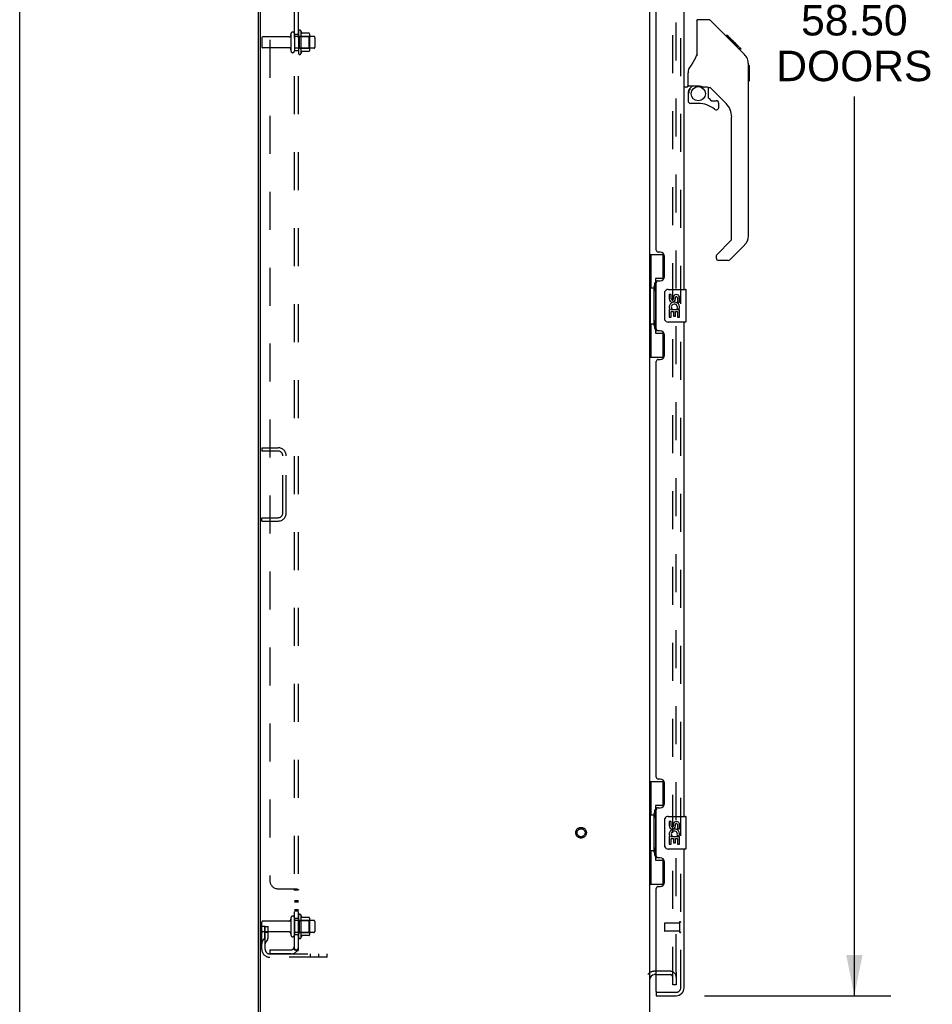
# Model space of a CAD drawing. Header units: inches. Extents: x 0 to 212, y 0 to 137.
# Tile 4 of 31: x 0 to 28, y 46 to 76. Entities that reach past the tile are written whole.
import ezdxf

# ---------------------------------------------------------------- set-up
doc = ezdxf.new("R2010")
doc.units = ezdxf.units.IN
doc.header["$LTSCALE"] = 11.654639
doc.header["$MEASUREMENT"] = 0
doc.linetypes.add('HIDDEN', pattern=[0.2, 0.1, -0.1])
doc.layers.get('0').update_dxf_attribs({"linetype": 'CONTINUOUS'})
for name, color, linetype in [('DEFAULT_2', 8, 'HIDDEN'), ('DIMENSIONS', 7, 'CONTINUOUS'), ('MAIN_OR_RIGHT_DOOR_ASSEMBLY', 7, 'CONTINUOUS'), ('SECONDARY_OR_LEFT_DOOR_ASSEMBLY', 7, 'CONTINUOUS'), ('SUBPANEL', 7, 'CONTINUOUS')]:
    doc.layers.add(name, color=color, linetype=linetype)
doc.styles.get("Standard").update_dxf_attribs({"font": 'arial.ttf'})
doc.dimstyles.new('DIMSTYLE_1', dxfattribs={"dimtxt": 0.934864, "dimasz": 1.246485, "dimexe": 0.09, "dimexo": 0.07, "dimgap": 0.0375, "dimtad": 0, "dimtih": 1, "dimtoh": 1, "dimzin": 4, "dimdsep": 46, "dimtxsty": 'Standard', "dimblk": '_FILLED', "dimblk1": '_FILLED', "dimblk2": '_FILLED', "dimcen": 0.09, "dimazin": 1, "dimtfac": 1, "dimtdec": 3, "dimtofl": 0, "dimtmove": 0, "dimatfit": 3, "dimldrblk": '_FILLED', "dimfxl": 0, "dimtolj": 1, "dimtzin": 4, "dimarcsym": 0})

# ---------------------------------------------------------------- blocks, each defined once
blk = doc.blocks.new('_FILLED')
at = {"color": 0, "linetype": 'ByBlock'}
blk.add_solid([(0, 0), (-1, 0.2), (-1, -0.2)], dxfattribs=at)
blk = doc.blocks.new('*D12')
at = {"layer": 'DIMENSIONS', "color": 2, "linetype": 'Continuous'}
for p, q in [((21.005, 104.733), (26.72, 104.733)), ((25.599, 104.733), (25.599, 77.096)), ((25.599, 46.233), (25.599, 73.824)), ((21.005, 46.233), (26.72, 46.233))]:
    blk.add_line(p, q, dxfattribs=at)
at = {"layer": 'DIMENSIONS', "color": 2, "linetype": 'Continuous', "xscale": 1.2464854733, "yscale": 1.2464854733, "zscale": 1.2464854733}
for p, rotation in [((25.599, 104.733), 90), ((25.599, 46.233), 270)]:
    blk.add_blockref('_FILLED', p, dxfattribs=dict(at, rotation=rotation))
at = {"layer": 'DIMENSIONS', "color": 2, "linetype": 'Continuous', "insert": (25.599, 76.629), "char_height": 0.9349, "width": 4.78206, "attachment_point": 2, "line_spacing_factor": 0.9}
blk.add_mtext('58.50\\PDOORS', dxfattribs=at)

msp = doc.modelspace()

# ---------------------------------------------------------------- linework, layer by layer
at = {"color": 7, "linetype": 'Continuous'}
for p, q in [((0, 0), (0, 137.113)), ((19.525, 46.879), (19.464, 46.879))]:
    msp.add_line(p, q, dxfattribs=at)
at = {"color": 3, "linetype": 'Continuous'}
for p, q in [((7.321, 45.587), (7.321, 105.379)), ((7.373, 105.316), (7.373, 45.649)), ((19.321, 105.379), (19.321, 45.587))]:
    msp.add_line(p, q, dxfattribs=at)
at = {"color": 7, "linetype": 'Continuous'}
msp.add_arc((19.464, 46.736), 0.142, 90, 180, dxfattribs=at)
at = {"layer": 'DEFAULT_2', "color": 8, "linetype": 'HIDDEN'}
for p, q in [((20.03, 46.566), (20.03, 104.399)), ((20.134, 46.957), (20.134, 104.079)), ((8.62, 75.839), (8.62, 75.127)), ((7.425, 75.619), (7.425, 75.347)), ((8.257, 75.649), (7.455, 75.649)), ((8.319, 75.747), (8.319, 75.218)), ((8.425, 75.747), (8.425, 75.218)), ((9.02, 75.666), (8.425, 75.666)), ((8.55, 75.817), (8.55, 75.149)), ((8.57, 75.666), (8.55, 75.686)), ((8.57, 75.666), (8.57, 75.299)), ((8.57, 75.666), (8.866, 75.666)), ((8.876, 75.76), (8.648, 75.76)), ((8.866, 75.666), (8.886, 75.686)), ((8.866, 75.666), (8.866, 75.299)), ((8.886, 75.739), (8.886, 75.227)), ((9.05, 75.636), (9.05, 75.33)), ((8.257, 75.317), (7.455, 75.317)), ((9.02, 75.3), (8.425, 75.3)), ((8.57, 75.299), (8.55, 75.279)), ((8.57, 75.299), (8.866, 75.299)), ((8.866, 75.299), (8.886, 75.279)), ((8.876, 75.205), (8.648, 75.205)), ((7.425, 63.045), (7.425, 62.941)), ((7.425, 63.045), (7.929, 63.045)), ((7.929, 62.941), (7.425, 62.941)), ((8.071, 61.042), (8.071, 62.799)), ((8.175, 61.042), (8.175, 62.799)), ((7.425, 60.795), (7.425, 60.899)), ((7.425, 60.899), (7.929, 60.899)), ((7.425, 60.795), (7.929, 60.795)), ((8.55, 48.692), (8.55, 48.024)), ((8.62, 48.714), (8.62, 48.002)), ((7.425, 47.657), (7.425, 48.494)), ((7.529, 48.358), (7.425, 48.358)), ((8.257, 48.524), (7.455, 48.524)), ((7.515, 48.017), (7.515, 48.358)), ((7.529, 48.358), (7.619, 48.358)), ((7.529, 47.657), (7.529, 48.358)), ((7.619, 48.017), (7.619, 48.358)), ((8.319, 48.622), (8.319, 48.093)), ((8.425, 48.622), (8.425, 48.093)), ((9.02, 48.541), (8.425, 48.541)), ((8.57, 48.541), (8.55, 48.561)), ((8.57, 48.541), (8.866, 48.541)), ((8.57, 48.541), (8.57, 48.174)), ((8.876, 48.635), (8.648, 48.635)), ((8.866, 48.541), (8.886, 48.561)), ((8.866, 48.541), (8.866, 48.174)), ((8.886, 48.614), (8.886, 48.102)), ((9.05, 48.511), (9.05, 48.205)), ((8.257, 48.192), (7.455, 48.192)), ((7.515, 48.183), (7.619, 48.183)), ((9.02, 48.175), (8.425, 48.175)), ((8.57, 48.174), (8.55, 48.154)), ((8.57, 48.174), (8.866, 48.174)), ((8.876, 48.08), (8.648, 48.08)), ((8.866, 48.174), (8.886, 48.154)), ((7.514, 48.012), (7.465, 47.944)), ((7.598, 47.951), (7.549, 47.883)), ((7.672, 47.514), (9.425, 47.514)), ((8.922, 47.41), (8.922, 47.514)), ((9.178, 47.41), (9.178, 47.514)), ((9.425, 47.41), (9.425, 47.514)), ((9.425, 47.41), (7.672, 47.41)), ((19.948, 46.983), (19.464, 46.983)), ((19.525, 46.879), (19.948, 46.879)), ((20.134, 46.957), (20.134, 46.566)), ((20.134, 46.566), (20.03, 46.566))]:
    msp.add_line(p, q, dxfattribs=at)
for radius in [0.164, 0.124]:
    msp.add_circle((17.217, 51.233), radius, dxfattribs=at)
for centre, radius, start, end in [((8.589, 75.817), 0.0384, 34.4497, 180), ((8.02, 75.483), 0.698, 23.9679, 30.6631), ((7.455, 75.619), 0.03, 90, 180), ((8.257, 75.711), 0.0625, 270, 360), ((8.372, 75.747), 0.053, 0, 180), ((8.667, 75.77), 0.01, 203.9679, 270), ((8.876, 75.75), 0.01, 5.1938, 90), ((8.745, 75.739), 0.141, 0, 5.2081), ((9.02, 75.636), 0.03, 0, 90), ((7.455, 75.347), 0.03, 180, 270), ((8.257, 75.254), 0.0625, 0, 90), ((8.745, 75.227), 0.141, 354.7919, 360), ((9.02, 75.33), 0.03, 270, 360), ((8.372, 75.218), 0.053, 180, 360), ((8.589, 75.149), 0.0384, 180, 325.5503), ((8.02, 75.483), 0.698, 329.3369, 336.0321), ((8.667, 75.195), 0.01, 90, 156.0321), ((8.876, 75.215), 0.01, 270, 354.8062), ((7.929, 62.799), 0.246, 0, 90), ((7.929, 62.799), 0.142, 0, 90), ((7.929, 61.042), 0.246, 270, 360), ((7.929, 61.042), 0.142, 270, 360), ((8.372, 48.622), 0.053, 0, 180), ((8.589, 48.692), 0.0384, 34.4497, 180), ((8.02, 48.358), 0.698, 23.9679, 30.6631), ((8.667, 48.645), 0.01, 203.9679, 270), ((7.455, 48.494), 0.03, 90, 180), ((8.257, 48.586), 0.0625, 270, 360), ((8.876, 48.625), 0.01, 5.1938, 90), ((8.745, 48.614), 0.141, 0, 5.2081), ((9.02, 48.511), 0.03, 0, 90), ((7.455, 48.222), 0.03, 180, 270), ((8.257, 48.129), 0.0625, 0, 90), ((8.372, 48.093), 0.053, 180, 360), ((8.02, 48.358), 0.698, 329.3369, 336.0321), ((8.667, 48.07), 0.01, 90, 156.0321), ((8.876, 48.09), 0.01, 270, 354.8062), ((8.745, 48.102), 0.141, 354.7919, 360), ((9.02, 48.205), 0.03, 270, 360), ((7.633, 47.822), 0.208, 144.2461, 180), ((7.505, 48.017), 0.01, 324.2461, 360), ((7.633, 47.822), 0.104, 144.2461, 180), ((7.505, 48.017), 0.114, 324.2461, 360), ((8.589, 48.024), 0.0384, 180, 325.5503), ((7.672, 47.657), 0.246, 180, 270), ((7.672, 47.657), 0.142, 180, 270), ((19.464, 46.736), 0.246, 90, 142.7586), ((19.948, 46.797), 0.186, 0, 90), ((19.948, 46.797), 0.0823, 0, 90)]:
    msp.add_arc(centre, radius, start, end, dxfattribs=at)
at = {"layer": 'MAIN_OR_RIGHT_DOOR_ASSEMBLY', "color": 8, "linetype": 'HIDDEN'}
for p, q in [((20.275, 46.479), (20.275, 104.486)), ((19.545, 46.337), (20.133, 46.337))]:
    msp.add_line(p, q, dxfattribs=at)
at = {"layer": 'MAIN_OR_RIGHT_DOOR_ASSEMBLY', "color": 7, "linetype": 'Continuous'}
for centre, radius, start, end in [((20.694, 73.927), 0.197, 135, 180), ((20.576, 73.69), 0.0787, 180, 270), ((21.364, 73.492), 0.0787, 230.4788, 360), ((21.364, 73.611), 0.0787, 0, 90), ((21.954, 69.544), 0.394, 315, 360)]:
    msp.add_arc(centre, radius, start, end, dxfattribs=at)
at = {"layer": 'MAIN_OR_RIGHT_DOOR_ASSEMBLY', "color": 8, "linetype": 'HIDDEN'}
msp.add_arc((20.133, 46.479), 0.142, 270, 360, dxfattribs=at)
at = {"layer": 'SECONDARY_OR_LEFT_DOOR_ASSEMBLY', "color": 8, "linetype": 'HIDDEN'}
for p, q in [((20.275, 46.479), (20.275, 104.486)), ((19.775, 48.451), (19.775, 48.223)), ((20.232, 48.461), (19.785, 48.461)), ((20.232, 48.479), (20.232, 48.195)), ((20.232, 48.213), (19.785, 48.213))]:
    msp.add_line(p, q, dxfattribs=at)
at = {"layer": 'SECONDARY_OR_LEFT_DOOR_ASSEMBLY', "color": 3, "linetype": 'Continuous'}
for p, q in [((20.379, 67.9), (20.379, 83.066)), ((19.525, 69.107), (19.525, 81.859)), ((19.645, 69.047), (19.585, 69.047)), ((19.775, 68.297), (19.775, 68.917)), ((19.525, 66.692), (19.525, 68.107)), ((19.585, 68.167), (19.645, 68.167)), ((20.379, 51.733), (20.379, 66.9)), ((19.645, 66.632), (19.585, 66.632)), ((19.775, 65.882), (19.775, 66.502)), ((19.525, 52.94), (19.525, 65.692)), ((19.585, 65.752), (19.645, 65.752)), ((19.645, 52.88), (19.585, 52.88)), ((19.775, 52.13), (19.775, 52.75)), ((19.585, 52), (19.645, 52)), ((19.525, 50.525), (19.525, 51.94)), ((19.645, 50.465), (19.585, 50.465)), ((20.379, 46.479), (20.379, 50.733)), ((19.775, 49.715), (19.775, 50.335)), ((19.585, 49.585), (19.645, 49.585)), ((19.525, 46.357), (19.525, 49.525)), ((19.525, 46.233), (20.133, 46.233)), ((19.545, 46.337), (20.133, 46.337))]:
    msp.add_line(p, q, dxfattribs=at)
at = {"layer": 'SECONDARY_OR_LEFT_DOOR_ASSEMBLY', "color": 7, "linetype": 'Continuous'}
for p, q in [((20.773, 75.068), (20.773, 76.172)), ((21.134, 76.172), (20.773, 76.172)), ((21.955, 75.384), (21.19, 76.149)), ((21.711, 75.694), (21.644, 75.694)), ((21.718, 75.687), (21.652, 75.687)), ((21.728, 75.677), (21.661, 75.677)), ((21.735, 75.671), (21.668, 75.671)), ((21.743, 75.663), (21.676, 75.663)), ((21.762, 75.643), (21.696, 75.643)), ((21.711, 75.694), (22.038, 75.368)), ((21.785, 75.621), (21.718, 75.621)), ((21.808, 75.597), (21.741, 75.597)), ((21.832, 75.574), (21.765, 75.574)), ((21.856, 75.55), (21.789, 75.55)), ((21.879, 75.526), (21.813, 75.526)), ((21.902, 75.504), (21.835, 75.504)), ((21.922, 75.484), (21.855, 75.484)), ((21.939, 75.466), (21.872, 75.466)), ((21.952, 75.453), (21.885, 75.453)), ((21.956, 75.449), (21.89, 75.449)), ((21.959, 75.447), (21.892, 75.447)), ((21.958, 75.447), (21.892, 75.447)), ((21.96, 75.446), (21.893, 75.446)), ((21.942, 75.397), (21.894, 75.445)), ((21.962, 75.444), (21.895, 75.444)), ((21.967, 75.439), (21.9, 75.439)), ((21.973, 75.433), (21.906, 75.433)), ((21.986, 75.419), (21.919, 75.419)), ((22.001, 75.404), (21.934, 75.404)), ((22.009, 75.397), (21.942, 75.397)), ((21.954, 75.384), (21.942, 75.397)), ((22.016, 75.39), (21.949, 75.39)), ((21.955, 75.384), (22.233, 75.105)), ((22.028, 75.378), (21.961, 75.378)), ((22.033, 75.373), (21.966, 75.373)), ((22.036, 75.369), (21.97, 75.369)), ((22.038, 75.368), (21.972, 75.368)), ((22.038, 75.368), (21.972, 75.368)), ((22.038, 75.367), (21.972, 75.367)), ((22.127, 75.279), (22.038, 75.367)), ((22.056, 75.283), (22.123, 75.283)), ((22.124, 75.281), (22.057, 75.281)), ((22.127, 75.279), (22.06, 75.279)), ((22.348, 74.828), (22.347, 74.857)), ((22.348, 69.544), (22.348, 74.828)), ((22.368, 74.777), (22.348, 74.796)), ((22.368, 74.777), (22.368, 74.3)), ((20.497, 74.144), (20.497, 74.551)), ((20.458, 74.105), (20.379, 74.105)), ((20.517, 74.146), (20.812, 74.146)), ((20.555, 74.067), (20.635, 74.146)), ((20.561, 74.061), (20.558, 74.064)), ((20.565, 74.057), (20.561, 74.061)), ((20.569, 74.053), (20.565, 74.057)), ((20.812, 74.146), (20.819, 74.146)), ((21.085, 74.105), (20.998, 74.105)), ((21.127, 73.773), (21.127, 74.1)), ((21.663, 73.609), (21.162, 74.11)), ((22.368, 74.3), (22.348, 74.281)), ((20.497, 73.927), (20.497, 73.69)), ((21.131, 73.765), (21.203, 73.693)), ((20.812, 73.611), (20.576, 73.611)), ((21.211, 73.69), (21.364, 73.69)), ((21.442, 73.492), (21.442, 73.611)), ((21.836, 69.458), (21.836, 73.191)), ((21.377, 68.967), (21.813, 69.403)), ((22.233, 69.265), (21.78, 68.813)), ((19.321, 68.975), (19.762, 68.975)), ((19.36, 68.975), (19.36, 67.95)), ((19.725, 68.975), (19.725, 68.195)), ((21.364, 68.934), (21.364, 68.869)), ((21.725, 68.79), (21.442, 68.79)), ((19.461, 67.98), (19.461, 68)), ((19.725, 68.24), (19.498, 68.24)), ((19.498, 68.24), (19.498, 66.56)), ((19.339, 67.95), (19.461, 67.95)), ((19.339, 67.95), (19.339, 66.85)), ((19.461, 66.85), (19.461, 67.95)), ((19.784, 67), (19.784, 67.8)), ((19.884, 67.9), (20.424, 67.9)), ((19.985, 67.745), (19.922, 67.745)), ((19.922, 67.745), (19.922, 67.609)), ((19.985, 67.609), (19.985, 67.745)), ((20.05, 67.672), (20.05, 67.603)), ((20.439, 66.915), (20.439, 67.885)), ((20.111, 67.609), (20.111, 67.651)), ((20.174, 67.651), (20.174, 67.515)), ((20.174, 67.515), (20.236, 67.515)), ((20.236, 67.515), (20.236, 67.651)), ((19.94, 67.284), (19.922, 67.284)), ((19.922, 67.284), (19.922, 67.054)), ((19.975, 67.284), (20.002, 67.303)), ((19.975, 67.284), (20.236, 67.284)), ((19.985, 67.221), (20.05, 67.221)), ((19.985, 67.054), (19.985, 67.221)), ((20.05, 67.221), (20.05, 67.085)), ((20.05, 67.085), (20.111, 67.085)), ((20.111, 67.221), (20.174, 67.221)), ((20.111, 67.085), (20.111, 67.221)), ((20.166, 67.32), (20.223, 67.295)), ((20.174, 67.221), (20.174, 67.054)), ((20.236, 67.054), (20.236, 67.284)), ((19.339, 66.85), (19.461, 66.85)), ((19.36, 66.85), (19.36, 65.825)), ((19.461, 66.799), (19.461, 66.819)), ((20.424, 66.9), (19.884, 66.9)), ((19.922, 67.054), (19.985, 67.054)), ((20.174, 67.054), (20.236, 67.054)), ((19.498, 66.56), (19.725, 66.56)), ((19.725, 66.605), (19.725, 65.825)), ((19.321, 65.825), (19.762, 65.825)), ((19.321, 52.808), (19.762, 52.808)), ((19.36, 52.808), (19.36, 51.783)), ((19.725, 52.808), (19.725, 52.028)), ((19.725, 52.073), (19.498, 52.073)), ((19.498, 52.073), (19.498, 50.393)), ((19.339, 51.783), (19.461, 51.783)), ((19.339, 51.783), (19.339, 50.683)), ((19.461, 51.813), (19.461, 51.834)), ((19.461, 50.683), (19.461, 51.783)), ((19.884, 51.733), (20.424, 51.733)), ((20.439, 50.748), (20.439, 51.718)), ((19.784, 50.833), (19.784, 51.633)), ((19.985, 51.579), (19.922, 51.579)), ((19.922, 51.579), (19.922, 51.442)), ((19.985, 51.442), (19.985, 51.579)), ((20.05, 51.505), (20.05, 51.436)), ((20.111, 51.442), (20.111, 51.484)), ((20.174, 51.484), (20.174, 51.348)), ((20.236, 51.348), (20.236, 51.484)), ((19.94, 51.118), (19.922, 51.118)), ((19.922, 51.118), (19.922, 50.887)), ((19.975, 51.118), (20.002, 51.137)), ((19.975, 51.118), (20.236, 51.118)), ((19.985, 51.055), (20.05, 51.055)), ((19.985, 50.887), (19.985, 51.055)), ((20.05, 51.055), (20.05, 50.919)), ((20.111, 51.055), (20.174, 51.055)), ((20.111, 50.919), (20.111, 51.055)), ((20.166, 51.154), (20.223, 51.129)), ((20.174, 51.348), (20.236, 51.348)), ((20.174, 51.055), (20.174, 50.887)), ((20.236, 50.887), (20.236, 51.118)), ((19.922, 50.887), (19.985, 50.887)), ((20.05, 50.919), (20.111, 50.919)), ((20.174, 50.887), (20.236, 50.887)), ((19.339, 50.683), (19.461, 50.683)), ((19.36, 50.683), (19.36, 49.658)), ((19.461, 50.632), (19.461, 50.653)), ((20.424, 50.733), (19.884, 50.733)), ((19.498, 50.393), (19.725, 50.393)), ((19.725, 50.438), (19.725, 49.658)), ((19.321, 49.658), (19.762, 49.658)), ((19.525, 46.337), (19.545, 46.337)), ((19.525, 46.337), (19.525, 46.233))]:
    msp.add_line(p, q, dxfattribs=at)
for points in [[(21.19, 76.149), (21.182, 76.156), (21.174, 76.161), (21.164, 76.166), (21.155, 76.169), (21.144, 76.171), (21.134, 76.172)], [(21.894, 75.445), (21.872, 75.467), (21.85, 75.489), (21.828, 75.511)], [(20.773, 75.13), (20.752, 75.073), (20.722, 75.004), (20.685, 74.933), (20.643, 74.86), (20.595, 74.787), (20.551, 74.722)], [(22.348, 74.828), (22.347, 74.856), (22.342, 74.898), (22.332, 74.939), (22.318, 74.978), (22.3, 75.015), (22.278, 75.051), (22.253, 75.084), (22.233, 75.105)], [(20.551, 74.722), (20.54, 74.706), (20.525, 74.677), (20.512, 74.645), (20.503, 74.611), (20.499, 74.576), (20.497, 74.551)], [(20.569, 74.053), (20.56, 74.042), (20.551, 74.032), (20.544, 74.02), (20.537, 74.008), (20.531, 73.995), (20.526, 73.982), (20.522, 73.969), (20.52, 73.955), (20.518, 73.941), (20.518, 73.927)], [(20.558, 74.064), (20.557, 74.065), (20.556, 74.066), (20.555, 74.066), (20.555, 74.067)], [(20.819, 74.146), (20.839, 74.145), (20.86, 74.143), (20.881, 74.139), (20.901, 74.134), (20.919, 74.129), (20.935, 74.123), (20.949, 74.118), (20.961, 74.114), (20.971, 74.111), (20.98, 74.108), (20.988, 74.106), (20.996, 74.105), (20.997, 74.105)], [(19.498, 68.216), (19.499, 68.213), (19.499, 68.209), (19.5, 68.205), (19.501, 68.201), (19.503, 68.196), (19.505, 68.191), (19.507, 68.185), (19.51, 68.179), (19.514, 68.173), (19.518, 68.166), (19.522, 68.158), (19.527, 68.151), (19.532, 68.142), (19.534, 68.139)], [(19.784, 67.8), (19.785, 67.806), (19.785, 67.812), (19.786, 67.818), (19.787, 67.824), (19.789, 67.83), (19.791, 67.836)], [(19.791, 66.963), (19.789, 66.969), (19.787, 66.975), (19.786, 66.981), (19.785, 66.987), (19.785, 66.993), (19.784, 67)], [(19.534, 66.661), (19.532, 66.657), (19.527, 66.649), (19.522, 66.641), (19.518, 66.633), (19.514, 66.627), (19.51, 66.62), (19.507, 66.614), (19.505, 66.609), (19.503, 66.603), (19.501, 66.599), (19.5, 66.594), (19.499, 66.59), (19.499, 66.587), (19.498, 66.583)], [(19.498, 52.049), (19.499, 52.046), (19.499, 52.042), (19.5, 52.038), (19.501, 52.034), (19.503, 52.029), (19.505, 52.024), (19.507, 52.018), (19.51, 52.012), (19.514, 52.006), (19.518, 51.999), (19.522, 51.992), (19.527, 51.984), (19.532, 51.976), (19.534, 51.972)], [(19.784, 51.633), (19.785, 51.639), (19.785, 51.645), (19.786, 51.652), (19.787, 51.658), (19.789, 51.663), (19.791, 51.669)], [(19.791, 50.797), (19.789, 50.802), (19.787, 50.808), (19.786, 50.814), (19.785, 50.82), (19.785, 50.827), (19.784, 50.833)], [(19.534, 50.494), (19.532, 50.49), (19.527, 50.482), (19.522, 50.474), (19.518, 50.467), (19.514, 50.46), (19.51, 50.453), (19.507, 50.447), (19.505, 50.442), (19.503, 50.437), (19.501, 50.432), (19.5, 50.428), (19.499, 50.424), (19.499, 50.42), (19.498, 50.417)]]:
    msp.add_lwpolyline(points, dxfattribs=at)
msp.add_circle((20.812, 73.906), 0.217, dxfattribs=at)
for centre, radius, start, end in [((20.753, 76.164), 0.0197, 7.5, 45), ((20.458, 74.144), 0.0394, 270, 360), ((20.517, 74.166), 0.0197, 180, 270), ((20.694, 73.927), 0.197, 135, 180), ((21.085, 73.908), 0.197, 45, 90), ((21.139, 73.773), 0.0118, 180, 225), ((20.576, 73.69), 0.0787, 180, 270), ((20.812, 72.824), 0.787, 50.4788, 90), ((21.211, 73.702), 0.0118, 225, 270), ((21.364, 73.492), 0.0787, 230.4788, 360), ((21.364, 73.611), 0.0787, 0, 90), ((21.246, 73.191), 0.591, 0, 45), ((21.954, 69.544), 0.394, 315, 360), ((21.757, 69.458), 0.0787, 315, 360), ((21.411, 68.934), 0.0472, 135, 180), ((21.442, 68.869), 0.0787, 180, 270), ((21.725, 68.869), 0.0787, 270, 315), ((19.884, 67.8), 0.1, 90, 158.7946), ((20.142, 67.651), 0.0943, 68.6999, 167.4338), ((20.142, 67.651), 0.0314, 0, 180.0485), ((20.142, 67.651), 0.0943, 0, 68.6704), ((20.424, 67.885), 0.015, 0, 90), ((20.016, 67.609), 0.0943, 180, 360), ((20.076, 67.357), 0.154, 161.4199, 206.1963), ((20.079, 67.358), 0.157, 336.5966, 161.8791), ((20.016, 67.609), 0.0314, 180, 261.2295), ((20.079, 67.358), 0.0943, 336.5966, 215.1122), ((20.016, 67.614), 0.0362, 263.4285, 341.7628), ((20.079, 67.358), 0.157, 205.737, 207.8532), ((19.884, 67), 0.1, 201.205, 270), ((20.424, 66.915), 0.015, 270, 360), ((19.884, 51.633), 0.1, 90, 158.7946), ((20.424, 51.718), 0.015, 0, 90), ((20.016, 51.442), 0.0943, 180, 360), ((20.016, 51.442), 0.0314, 180, 261.2295), ((20.016, 51.447), 0.0362, 263.4285, 341.7628), ((20.142, 51.484), 0.0943, 68.6999, 167.4338), ((20.142, 51.484), 0.0314, 0, 180.0485), ((20.142, 51.484), 0.0943, 0, 68.6704), ((20.076, 51.191), 0.154, 161.4199, 206.1963), ((20.079, 51.191), 0.157, 336.5966, 161.8791), ((20.079, 51.191), 0.157, 205.737, 207.8532), ((20.079, 51.191), 0.0943, 336.5966, 215.1122), ((19.884, 50.833), 0.1, 201.205, 270), ((20.424, 50.748), 0.015, 270, 360)]:
    msp.add_arc(centre, radius, start, end, dxfattribs=at)
at = {"layer": 'SECONDARY_OR_LEFT_DOOR_ASSEMBLY', "color": 3, "linetype": 'Continuous'}
for centre, radius, start, end in [((19.585, 69.107), 0.06, 180, 270), ((19.645, 68.917), 0.13, 0, 90), ((19.645, 68.297), 0.13, 270, 360), ((19.585, 68.107), 0.06, 90, 180), ((19.585, 66.692), 0.06, 180, 270), ((19.645, 66.502), 0.13, 0, 90), ((19.645, 65.882), 0.13, 270, 360), ((19.585, 65.692), 0.06, 90, 180), ((19.585, 52.94), 0.06, 180, 270), ((19.645, 52.75), 0.13, 0, 90), ((19.585, 51.94), 0.06, 90, 180), ((19.645, 52.13), 0.13, 270, 360), ((19.585, 50.525), 0.06, 180, 270), ((19.645, 50.335), 0.13, 0, 90), ((19.585, 49.525), 0.06, 90, 180), ((19.645, 49.715), 0.13, 270, 360), ((19.545, 46.357), 0.02, 180, 270), ((20.133, 46.479), 0.246, 270, 360)]:
    msp.add_arc(centre, radius, start, end, dxfattribs=at)
at = {"layer": 'SECONDARY_OR_LEFT_DOOR_ASSEMBLY', "color": 8, "linetype": 'HIDDEN'}
for centre, radius, start, end in [((19.785, 48.451), 0.01, 90, 180), ((20.254, 48.479), 0.0215, 0, 180), ((19.785, 48.223), 0.01, 180, 270), ((20.254, 48.195), 0.0215, 180, 360), ((20.133, 46.479), 0.142, 270, 360)]:
    msp.add_arc(centre, radius, start, end, dxfattribs=at)
at = {"layer": 'SECONDARY_OR_LEFT_DOOR_ASSEMBLY', "color": 7, "linetype": 'Continuous'}
for centre, start_param, end_param in [((19.566, 67.99), 0.699287, 1.51401), ((19.566, 67.99), -4.655602, -3.84088), ((19.566, 66.809), 0.699287, 1.51401), ((19.566, 66.809), -4.655602, -3.84088), ((19.566, 51.823), 0.699287, 1.51401), ((19.566, 51.823), -4.655602, -3.84088), ((19.566, 50.642), 0.699287, 1.51401), ((19.566, 50.642), -4.655602, -3.84088)]:
    msp.add_ellipse(centre, major_axis=(0, 0.18), ratio=0.579493, start_param=start_param, end_param=end_param, dxfattribs=at)
at = {"layer": 'SUBPANEL', "color": 8, "linetype": 'HIDDEN'}
for p, q in [((8.425, 47.639), (8.425, 103.327)), ((8.55, 47.639), (8.55, 103.327)), ((7.675, 101.202), (7.675, 49.764)), ((8.425, 75.733), (8.55, 75.733)), ((8.425, 75.233), (8.55, 75.233)), ((7.925, 49.514), (8.496, 49.514)), ((8.399, 49.509), (8.4, 49.507)), ((8.425, 49.479), (8.55, 49.479)), ((8.498, 49.513), (8.501, 49.511)), ((8.54, 49.493), (8.543, 49.491)), ((8.425, 49.154), (8.55, 49.154)), ((8.425, 49.117), (8.55, 49.117)), ((8.425, 48.873), (8.55, 48.873)), ((8.425, 48.836), (8.55, 48.836)), ((8.425, 48.608), (8.55, 48.608)), ((8.425, 48.108), (8.55, 48.108)), ((7.675, 47.639), (8.313, 47.639)), ((7.675, 47.639), (7.675, 47.514)), ((8.313, 47.514), (7.675, 47.514)), ((8.496, 47.601), (8.4, 47.68)), ((8.425, 47.639), (8.55, 47.639))]:
    msp.add_line(p, q, dxfattribs=at)
for points in [[(8.4, 49.514), (8.4, 49.512), (8.399, 49.511), (8.399, 49.509), (8.4, 49.507), (8.4, 49.506), (8.401, 49.504), (8.402, 49.503), (8.403, 49.501), (8.404, 49.5), (8.406, 49.498), (8.407, 49.497), (8.409, 49.496), (8.411, 49.494), (8.415, 49.492)], [(8.4, 49.514), (8.4, 49.512), (8.399, 49.511)], [(8.401, 49.504), (8.402, 49.503), (8.403, 49.501), (8.404, 49.5), (8.406, 49.498), (8.407, 49.497)], [(8.415, 49.492), (8.417, 49.49), (8.419, 49.489), (8.42, 49.488), (8.422, 49.486), (8.423, 49.485), (8.424, 49.483), (8.425, 49.482), (8.425, 49.48), (8.425, 49.479)], [(8.419, 49.489), (8.42, 49.488), (8.422, 49.486), (8.423, 49.485), (8.424, 49.483), (8.425, 49.482), (8.425, 49.48), (8.425, 49.479)], [(8.496, 49.514), (8.498, 49.513), (8.501, 49.511), (8.504, 49.509), (8.507, 49.508), (8.51, 49.506), (8.513, 49.505), (8.517, 49.503)], [(8.517, 49.503), (8.524, 49.5), (8.528, 49.499), (8.531, 49.497)], [(8.531, 49.497), (8.534, 49.496), (8.537, 49.494), (8.54, 49.493), (8.543, 49.491), (8.545, 49.489), (8.547, 49.487), (8.548, 49.485), (8.549, 49.483), (8.55, 49.482), (8.55, 49.48), (8.55, 49.479)], [(8.547, 49.487), (8.548, 49.485), (8.549, 49.483)], [(8.55, 49.482), (8.55, 49.48), (8.55, 49.479)], [(8.4, 47.68), (8.4, 47.679), (8.399, 47.679), (8.399, 47.678), (8.4, 47.677), (8.4, 47.676), (8.401, 47.675), (8.402, 47.673), (8.403, 47.672), (8.404, 47.67), (8.406, 47.668), (8.407, 47.667), (8.411, 47.663)], [(8.411, 47.663), (8.413, 47.661), (8.415, 47.659), (8.417, 47.656), (8.419, 47.654), (8.42, 47.652), (8.422, 47.649), (8.423, 47.647), (8.424, 47.645), (8.425, 47.643), (8.425, 47.641), (8.425, 47.639)], [(8.485, 47.639), (8.485, 47.639), (8.485, 47.639), (8.485, 47.639), (8.485, 47.639), (8.485, 47.639), (8.484, 47.639), (8.484, 47.639), (8.483, 47.639), (8.483, 47.639), (8.482, 47.64), (8.481, 47.64), (8.481, 47.64), (8.48, 47.64), (8.48, 47.64), (8.479, 47.64), (8.478, 47.64), (8.477, 47.64), (8.477, 47.641), (8.476, 47.641), (8.475, 47.641), (8.475, 47.641), (8.474, 47.641), (8.473, 47.641), (8.472, 47.642), (8.472, 47.642), (8.471, 47.642), (8.47, 47.642), (8.469, 47.642), (8.468, 47.643), (8.468, 47.643), (8.467, 47.643), (8.466, 47.643), (8.465, 47.643), (8.464, 47.644), (8.464, 47.644), (8.463, 47.644), (8.462, 47.644), (8.461, 47.645), (8.46, 47.645), (8.459, 47.645), (8.458, 47.646), (8.457, 47.646), (8.456, 47.646), (8.455, 47.647), (8.455, 47.647), (8.454, 47.647), (8.453, 47.648), (8.452, 47.648), (8.451, 47.648), (8.45, 47.649), (8.449, 47.649), (8.448, 47.649), (8.447, 47.65), (8.446, 47.65), (8.445, 47.651), (8.444, 47.651), (8.443, 47.651), (8.442, 47.652), (8.441, 47.652), (8.44, 47.653), (8.439, 47.653), (8.438, 47.653), (8.437, 47.654), (8.436, 47.654), (8.435, 47.655), (8.435, 47.655), (8.434, 47.655), (8.433, 47.656), (8.432, 47.656), (8.431, 47.657), (8.431, 47.657), (8.43, 47.657), (8.429, 47.658), (8.428, 47.658), (8.428, 47.658), (8.427, 47.659), (8.426, 47.659), (8.426, 47.66), (8.425, 47.66), (8.425, 47.66), (8.424, 47.661), (8.423, 47.661), (8.423, 47.661), (8.422, 47.662), (8.422, 47.662), (8.422, 47.662), (8.421, 47.662), (8.421, 47.662)], [(8.421, 47.662), (8.421, 47.662), (8.421, 47.662), (8.422, 47.662), (8.422, 47.662), (8.422, 47.662), (8.422, 47.662), (8.423, 47.661), (8.423, 47.661), (8.424, 47.661), (8.424, 47.66), (8.424, 47.66), (8.425, 47.659)], [(8.482, 47.639), (8.483, 47.639), (8.483, 47.639), (8.484, 47.639), (8.484, 47.639), (8.485, 47.639), (8.485, 47.639), (8.485, 47.639)], [(8.496, 47.601), (8.498, 47.603), (8.501, 47.605), (8.504, 47.607), (8.507, 47.609), (8.51, 47.611), (8.513, 47.613), (8.517, 47.614), (8.521, 47.616), (8.528, 47.619)], [(8.528, 47.619), (8.531, 47.621), (8.534, 47.622), (8.537, 47.624), (8.54, 47.625), (8.543, 47.627), (8.545, 47.629), (8.547, 47.631), (8.548, 47.633), (8.549, 47.634), (8.55, 47.636), (8.55, 47.638), (8.55, 47.639)]]:
    msp.add_lwpolyline(points, dxfattribs=at)
for centre, radius, start, end in [((7.925, 49.764), 0.25, 180, 270), ((8.313, 47.751), 0.237, 270, 360), ((8.313, 47.751), 0.112, 270, 360)]:
    msp.add_arc(centre, radius, start, end, dxfattribs=at)

# ---------------------------------------------------------------- dimensions: what is measured, and where the dimension line sits
at = {"layer": 'DIMENSIONS', "color": 2, "linetype": 'Continuous'}
dim = msp.add_linear_dim(base=(25.599, 104.733), p1=(20.935, 46.233), p2=(20.935, 104.733), angle=90, text='<>\\PDOORS', dimstyle='DIMSTYLE_1', dxfattribs=at)
dim.commit()
dim.dimension.update_dxf_attribs({"geometry": '*D12', "text_midpoint": (25.599, 75.46), "dimtype": 160})

doc.saveas('drawing.dxf')
